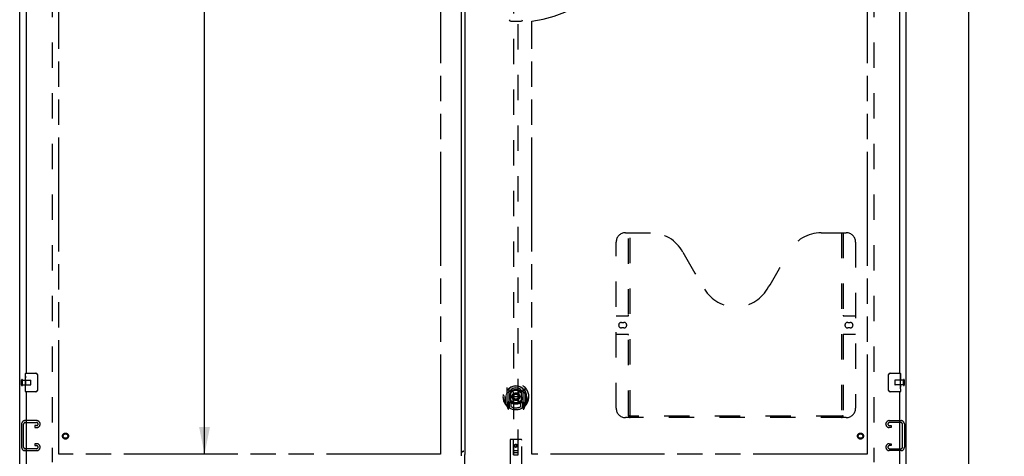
# Model space of a CAD drawing. Header units: inches. Extents: x 0 to 249, y 0 to 161.
# Tile 7 of 22: x 64 to 117, y 54 to 78. Entities that reach past the tile are written whole.
import ezdxf

# ---------------------------------------------------------------- set-up
doc = ezdxf.new("R2010")
doc.units = ezdxf.units.IN
doc.header["$LTSCALE"] = 13.713587
doc.header["$MEASUREMENT"] = 0
doc.linetypes.add('HIDDEN', pattern=[0.2, 0.1, -0.1])
doc.linetypes.add('PHANTOM', pattern=[0.8, 0.45, -0.05, 0.1, -0.05, 0.1, -0.05])
doc.layers.get('0').update_dxf_attribs({"linetype": 'CONTINUOUS'})
for name, color, linetype in [('02___PRT_ALL_AXES', 7, 'CONTINUOUS'), ('AVAILABLE_DOOR_SPACE', 7, 'CONTINUOUS'), ('DEFAULT_2', 8, 'HIDDEN'), ('DIMENSIONS', 7, 'CONTINUOUS')]:
    doc.layers.add(name, color=color, linetype=linetype)
doc.styles.get("Standard").update_dxf_attribs({"font": 'arial.ttf'})
doc.dimstyles.new('DIMSTYLE_1', dxfattribs={"dimtxt": 1.10002, "dimasz": 1.466694, "dimexe": 0.09, "dimexo": 0.07, "dimgap": 0.0375, "dimtad": 0, "dimtih": 1, "dimtoh": 1, "dimzin": 4, "dimdsep": 46, "dimtxsty": 'Standard', "dimblk": '_FILLED', "dimblk1": '_FILLED', "dimblk2": '_FILLED', "dimcen": 0.09, "dimazin": 1, "dimtfac": 1, "dimtdec": 3, "dimtofl": 0, "dimtmove": 0, "dimatfit": 3, "dimldrblk": '_FILLED', "dimfxl": 1, "dimtolj": 1, "dimtzin": 4, "dimarcsym": 0})

# ---------------------------------------------------------------- blocks, each defined once
blk = doc.blocks.new('_FILLED')
at = {"color": 0, "linetype": 'ByBlock'}
blk.add_solid([(0, 0), (-1, 0.2), (-1, -0.2)], dxfattribs=at)
blk = doc.blocks.new('*D8')
at = {"layer": 'DIMENSIONS', "color": 2, "linetype": 'Continuous'}
for p, q in [((109.821, 102.677), (107.198, 102.677)), ((111.571, 102.677), (114.504, 102.677))]:
    blk.add_line(p, q, dxfattribs=at)
at = {"layer": 'DIMENSIONS', "color": 2, "linetype": 'Continuous', "xscale": 1.4666938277, "yscale": 1.4666938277, "zscale": 1.4666938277}
blk.add_blockref('_FILLED', (109.821, 102.677), dxfattribs=at)
at = {"layer": 'DIMENSIONS', "color": 2, "linetype": 'Continuous', "xscale": 1.4666938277, "yscale": 1.4666938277, "zscale": 1.4666938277, "rotation": 180}
blk.add_blockref('_FILLED', (111.571, 102.677), dxfattribs=at)
at = {"layer": 'DIMENSIONS', "color": 2, "linetype": 'Continuous', "insert": (106.648, 103.227), "char_height": 1.1, "width": 2.98927, "attachment_point": 3, "line_spacing_factor": 0.9}
blk.add_mtext('1.75', dxfattribs=at)
blk = doc.blocks.new('*D9')
at = {"layer": 'DIMENSIONS', "color": 2, "linetype": 'Continuous'}
for p, q in [((91.664, 104.647), (98.271, 104.647)), ((109.821, 104.647), (103.215, 104.647))]:
    blk.add_line(p, q, dxfattribs=at)
at = {"layer": 'DIMENSIONS', "color": 2, "linetype": 'Continuous', "xscale": 1.4666938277, "yscale": 1.4666938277, "zscale": 1.4666938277, "rotation": 180}
blk.add_blockref('_FILLED', (91.664, 104.647), dxfattribs=at)
at = {"layer": 'DIMENSIONS', "color": 2, "linetype": 'Continuous', "xscale": 1.4666938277, "yscale": 1.4666938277, "zscale": 1.4666938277}
blk.add_blockref('_FILLED', (109.821, 104.647), dxfattribs=at)
at = {"layer": 'DIMENSIONS', "color": 2, "linetype": 'Continuous', "insert": (100.743, 105.197), "char_height": 1.1, "width": 3.84394, "attachment_point": 2, "line_spacing_factor": 0.9}
blk.add_mtext('18.16', dxfattribs=at)
blk = doc.blocks.new('*D11')
at = {"layer": 'DIMENSIONS', "color": 2, "linetype": 'Continuous'}
for p, q in [((73.952, 114.757), (73.952, 85.732)), ((73.952, 54.507), (73.952, 81.882))]:
    blk.add_line(p, q, dxfattribs=at)
at = {"layer": 'DIMENSIONS', "color": 2, "linetype": 'Continuous', "xscale": 1.4666938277, "yscale": 1.4666938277, "zscale": 1.4666938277}
for p, rotation in [((73.952, 114.757), 90), ((73.952, 54.507), 270)]:
    blk.add_blockref('_FILLED', p, dxfattribs=dict(at, rotation=rotation))
at = {"layer": 'DIMENSIONS', "color": 2, "linetype": 'Continuous', "insert": (73.952, 85.182), "char_height": 1.1, "width": 3.84394, "attachment_point": 2, "line_spacing_factor": 0.9}
blk.add_mtext('60.25\\Ptyp.', dxfattribs=at)
blk = doc.blocks.new('*D20')
at = {"layer": 'DIMENSIONS', "color": 2, "linetype": 'Continuous'}
for p, q in [((88.039, 102.677), (85.106, 102.677)), ((91.664, 102.677), (94.498, 102.677))]:
    blk.add_line(p, q, dxfattribs=at)
at = {"layer": 'DIMENSIONS', "color": 2, "linetype": 'Continuous', "xscale": 1.4666938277, "yscale": 1.4666938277, "zscale": 1.4666938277}
blk.add_blockref('_FILLED', (88.039, 102.677), dxfattribs=at)
at = {"layer": 'DIMENSIONS', "color": 2, "linetype": 'Continuous', "xscale": 1.4666938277, "yscale": 1.4666938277, "zscale": 1.4666938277, "rotation": 180}
blk.add_blockref('_FILLED', (91.664, 102.677), dxfattribs=at)
at = {"layer": 'DIMENSIONS', "color": 2, "linetype": 'Continuous', "insert": (95.048, 103.227), "char_height": 1.1, "width": 2.98927, "attachment_point": 1, "line_spacing_factor": 0.9}
blk.add_mtext('3.63', dxfattribs=at)
blk = doc.blocks.new('*D25')
at = {"layer": 'DIMENSIONS', "color": 2, "linetype": 'Continuous'}
for p, q in [((73.952, 54.507), (73.952, 57.44)), ((73.952, 53.382), (73.952, 50.628)), ((73.952, 50.628), (72.668, 50.628))]:
    blk.add_line(p, q, dxfattribs=at)
at = {"layer": 'DIMENSIONS', "color": 2, "linetype": 'Continuous', "xscale": 1.4666938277, "yscale": 1.4666938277, "zscale": 1.4666938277}
for p, rotation in [((73.952, 54.507), 270), ((73.952, 53.382), 90)]:
    blk.add_blockref('_FILLED', p, dxfattribs=dict(at, rotation=rotation))
at = {"layer": 'DIMENSIONS', "color": 2, "linetype": 'Continuous', "insert": (72.118, 51.178), "char_height": 1.1, "width": 2.98927, "attachment_point": 3, "line_spacing_factor": 0.9}
blk.add_mtext('1.13', dxfattribs=at)
blk = doc.blocks.new('*D28')
at = {"layer": 'DIMENSIONS', "color": 2, "linetype": 'Continuous'}
for p, q in [((86.727, 97.58), (84.182, 97.58)), ((87.852, 97.58), (90.785, 97.58))]:
    blk.add_line(p, q, dxfattribs=at)
at = {"layer": 'DIMENSIONS', "color": 2, "linetype": 'Continuous', "xscale": 1.4666938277, "yscale": 1.4666938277, "zscale": 1.4666938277}
blk.add_blockref('_FILLED', (86.727, 97.58), dxfattribs=at)
at = {"layer": 'DIMENSIONS', "color": 2, "linetype": 'Continuous', "xscale": 1.4666938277, "yscale": 1.4666938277, "zscale": 1.4666938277, "rotation": 180}
blk.add_blockref('_FILLED', (87.852, 97.58), dxfattribs=at)
at = {"layer": 'DIMENSIONS', "color": 2, "linetype": 'Continuous', "insert": (83.632, 98.13), "char_height": 1.1, "width": 2.98927, "attachment_point": 3, "line_spacing_factor": 0.9}
blk.add_mtext('1.13', dxfattribs=at)
blk = doc.blocks.new('*D35')
at = {"layer": 'DIMENSIONS', "color": 2, "linetype": 'Continuous'}
for p, q in [((112.92, 118.632), (116.65, 118.632)), ((115.33, 118.632), (115.33, 83.732)), ((115.33, 46.632), (115.33, 81.532)), ((112.92, 46.632), (116.65, 46.632))]:
    blk.add_line(p, q, dxfattribs=at)
at = {"layer": 'DIMENSIONS', "color": 2, "linetype": 'Continuous', "xscale": 1.4666938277, "yscale": 1.4666938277, "zscale": 1.4666938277}
for p, rotation in [((115.33, 118.632), 90), ((115.33, 46.632), 270)]:
    blk.add_blockref('_FILLED', p, dxfattribs=dict(at, rotation=rotation))
at = {"layer": 'DIMENSIONS', "color": 2, "linetype": 'Continuous', "insert": (115.33, 83.182), "char_height": 1.1, "width": 3.84394, "attachment_point": 2, "line_spacing_factor": 0.9}
blk.add_mtext('72.00', dxfattribs=at)

msp = doc.modelspace()

# ---------------------------------------------------------------- linework, layer by layer
at = {"color": 3, "linetype": 'Continuous'}
for p, q in [((63.946, 46.736), (63.946, 118.528)), ((111.946, 46.736), (111.946, 118.528)), ((87.852, 114.858), (87.852, 54.406)), ((88.039, 114.723), (88.039, 54.541)), ((64.321, 58.882), (64.321, 84.132)), ((111.571, 84.132), (111.571, 58.882)), ((64.321, 53.486), (64.321, 57.882)), ((111.571, 57.882), (111.571, 53.486)), ((87.946, 54.648), (87.938, 54.651)), ((87.946, 54.654), (87.954, 54.651)), ((87.994, 54.671), (87.974, 54.664)), ((88.039, 54.541), (88.046, 54.541)), ((88.039, 53.382), (88.039, 54.483)), ((88.046, 54.541), (88.05, 54.536))]:
    msp.add_line(p, q, dxfattribs=at)
at = {"color": 7, "linetype": 'Continuous'}
for p, q in [((90.531, 77.939), (91.09, 77.939)), ((64.261, 58.721), (64.261, 58.867)), ((64.276, 58.882), (64.816, 58.882)), ((64.916, 58.782), (64.916, 57.982)), ((110.976, 57.982), (110.976, 58.782)), ((111.076, 58.882), (111.616, 58.882)), ((111.631, 58.867), (111.631, 58.728)), ((64.261, 58.464), (64.261, 58.497)), ((64.261, 58.267), (64.261, 58.298)), ((111.631, 58.497), (111.631, 58.466)), ((111.631, 58.3), (111.631, 58.267)), ((64.261, 57.897), (64.261, 58.036)), ((64.816, 57.882), (64.276, 57.882)), ((111.616, 57.882), (111.076, 57.882)), ((111.631, 58.043), (111.631, 57.897)), ((87.924, 54.638), (87.919, 54.644)), ((87.959, 54.659), (87.966, 54.657))]:
    msp.add_line(p, q, dxfattribs=at)
for points in [[(64.909, 58.818), (64.911, 58.813), (64.913, 58.807), (64.914, 58.801), (64.915, 58.795), (64.915, 58.788), (64.916, 58.782)], [(110.976, 58.782), (110.976, 58.788), (110.977, 58.795), (110.977, 58.801), (110.979, 58.807), (110.98, 58.813), (110.982, 58.818)], [(64.916, 57.982), (64.915, 57.976), (64.915, 57.97), (64.914, 57.963), (64.913, 57.957), (64.911, 57.952), (64.909, 57.946)], [(110.982, 57.946), (110.98, 57.952), (110.979, 57.957), (110.977, 57.963), (110.977, 57.97), (110.976, 57.976), (110.976, 57.982)]]:
    msp.add_lwpolyline(points, dxfattribs=at)
at = {"color": 3, "linetype": 'Continuous'}
for points in [[(87.865, 54.616), (87.861, 54.613), (87.858, 54.609), (87.855, 54.606), (87.853, 54.603), (87.852, 54.599), (87.852, 54.596)], [(87.864, 54.616), (87.867, 54.617), (87.886, 54.623), (87.904, 54.629), (87.922, 54.637), (87.94, 54.645), (87.958, 54.653), (87.976, 54.662), (87.994, 54.671)], [(87.974, 54.664), (87.964, 54.661), (87.954, 54.657), (87.945, 54.654), (87.935, 54.651), (87.926, 54.647), (87.917, 54.644), (87.909, 54.64), (87.901, 54.637), (87.894, 54.633), (87.887, 54.63), (87.88, 54.627), (87.875, 54.623), (87.869, 54.62), (87.865, 54.616)], [(88.05, 54.536), (88.051, 54.535), (88.052, 54.534), (88.052, 54.533), (88.053, 54.532), (88.053, 54.532), (88.053, 54.531), (88.053, 54.531), (88.052, 54.531), (88.052, 54.53), (88.052, 54.529), (88.051, 54.529), (88.051, 54.528), (88.05, 54.527), (88.049, 54.526), (88.049, 54.525), (88.048, 54.523), (88.048, 54.522), (88.047, 54.52), (88.046, 54.518), (88.046, 54.516), (88.045, 54.514), (88.044, 54.511), (88.044, 54.509), (88.043, 54.506), (88.043, 54.503), (88.042, 54.5), (88.041, 54.497), (88.041, 54.494), (88.04, 54.491), (88.04, 54.487), (88.039, 54.483)]]:
    msp.add_lwpolyline(points, dxfattribs=at)
at = {"color": 7, "linetype": 'Continuous'}
for centre, radius, start, end in [((90.531, 78.018), 0.0787, 181, 270), ((91.09, 78.018), 0.0787, 270, 359), ((64.276, 58.867), 0.015, 90, 180), ((64.816, 58.782), 0.1, 21.1999, 90), ((111.076, 58.782), 0.1, 90, 158.8001), ((111.616, 58.867), 0.015, 0, 90), ((64.276, 57.897), 0.015, 180, 270), ((64.816, 57.982), 0.1, 270, 338.8001), ((111.076, 57.982), 0.1, 201.1999, 270), ((111.616, 57.897), 0.015, 270, 360)]:
    msp.add_arc(centre, radius, start, end, dxfattribs=at)
at = {"layer": '02___PRT_ALL_AXES', "color": 7, "linetype": 'Continuous'}
for p, q in [((64.261, 58.721), (64.261, 58.867)), ((64.261, 58.464), (64.261, 58.721)), ((64.266, 58.665), (64.261, 58.665)), ((111.631, 58.728), (111.624, 58.728)), ((111.624, 58.728), (111.624, 58.497)), ((111.631, 58.303), (111.631, 58.867)), ((64.261, 58.497), (64.268, 58.497)), ((64.261, 57.897), (64.261, 58.461)), ((64.262, 58.434), (64.261, 58.434)), ((64.261, 58.303), (64.267, 58.303)), ((64.261, 58.267), (64.268, 58.267)), ((64.261, 58.204), (64.268, 58.204)), ((64.268, 58.497), (64.268, 58.634)), ((64.268, 58.036), (64.268, 58.267)), ((111.631, 58.56), (111.624, 58.56)), ((111.631, 58.497), (111.624, 58.497)), ((111.631, 58.267), (111.624, 58.267)), ((111.624, 58.267), (111.624, 58.131)), ((111.631, 58.461), (111.625, 58.461)), ((111.629, 58.33), (111.631, 58.33)), ((111.631, 58.044), (111.631, 58.3)), ((64.261, 58.036), (64.268, 58.036)), ((111.625, 58.099), (111.631, 58.099)), ((111.631, 58.043), (111.631, 57.897))]:
    msp.add_line(p, q, dxfattribs=at)
at = {"layer": '02___PRT_ALL_AXES', "color": 8, "linetype": 'HIDDEN'}
for p, q in [((64.093, 58.258), (64.093, 58.506)), ((64.093, 58.506), (64.54, 58.506)), ((64.093, 58.258), (64.54, 58.258)), ((111.788, 58.506), (111.341, 58.506)), ((111.788, 58.258), (111.341, 58.258)), ((111.788, 58.258), (111.788, 58.506))]:
    msp.add_line(p, q, dxfattribs=at)
at = {"layer": '02___PRT_ALL_AXES', "color": 7, "linetype": 'Continuous'}
for points in [[(64.261, 58.721), (64.261, 58.718), (64.261, 58.713), (64.262, 58.708), (64.263, 58.694)], [(64.263, 58.694), (64.264, 58.687), (64.265, 58.679), (64.266, 58.67)], [(64.266, 58.67), (64.267, 58.661), (64.267, 58.652), (64.267, 58.643), (64.268, 58.634)], [(64.261, 58.464), (64.261, 58.455), (64.261, 58.446), (64.262, 58.436)], [(64.262, 58.436), (64.265, 58.403), (64.266, 58.391), (64.267, 58.378), (64.267, 58.366), (64.267, 58.353), (64.268, 58.34), (64.267, 58.327), (64.267, 58.314), (64.267, 58.302), (64.266, 58.29), (64.265, 58.278)], [(111.629, 58.328), (111.626, 58.361), (111.626, 58.373), (111.625, 58.386), (111.624, 58.398), (111.624, 58.411), (111.624, 58.424), (111.624, 58.437), (111.624, 58.45), (111.625, 58.462), (111.626, 58.474), (111.626, 58.486)], [(111.625, 58.094), (111.625, 58.103), (111.624, 58.112), (111.624, 58.121), (111.624, 58.131)], [(111.631, 58.3), (111.631, 58.309), (111.63, 58.318), (111.629, 58.328)], [(111.628, 58.07), (111.627, 58.077), (111.626, 58.085), (111.625, 58.094)], [(111.631, 58.043), (111.631, 58.046), (111.63, 58.051), (111.63, 58.056), (111.628, 58.07)]]:
    msp.add_lwpolyline(points, dxfattribs=at)
at = {"layer": '02___PRT_ALL_AXES', "color": 8, "linetype": 'HIDDEN'}
for centre, radius in [((66.425, 55.486), 0.124), ((109.467, 55.486), 0.124), ((90.81, 54.96), 0.085)]:
    msp.add_circle(centre, radius, dxfattribs=at)
at = {"layer": '02___PRT_ALL_AXES', "color": 7, "linetype": 'Continuous'}
for centre, start_param, end_param in [((64.524, 58.298), 3.141593, 3.321581), ((111.368, 58.466), 0, 0.179988)]:
    msp.add_ellipse(centre, major_axis=(0.263, 0), ratio=0.432808, start_param=start_param, end_param=end_param, dxfattribs=at)
at = {"layer": 'AVAILABLE_DOOR_SPACE', "color": 4, "linetype": 'PHANTOM'}
for p, q in [((66.071, 54.507), (66.071, 114.757)), ((86.727, 114.757), (86.727, 54.507)), ((109.821, 114.757), (109.821, 54.507)), ((91.664, 54.507), (91.664, 77.936)), ((86.727, 54.507), (66.071, 54.507)), ((109.821, 54.507), (91.664, 54.507))]:
    msp.add_line(p, q, dxfattribs=at)
msp.add_arc((90.81, 84.632), 6.75, 277.2685, 360, dxfattribs=at)
at = {"layer": 'DEFAULT_2', "color": 8, "linetype": 'HIDDEN'}
for p, q in [((65.696, 115.184), (65.696, 54.08)), ((110.196, 115.184), (110.196, 54.08)), ((90.685, 82.462), (90.685, 54.46)), ((90.935, 54.46), (90.935, 82.462)), ((96.737, 66.486), (98.092, 66.486)), ((96.912, 56.576), (96.912, 66.486)), ((96.992, 56.606), (96.992, 66.486)), ((107.342, 66.486), (108.697, 66.486)), ((108.442, 66.486), (108.442, 56.606)), ((108.522, 66.486), (108.522, 56.576)), ((96.237, 56.986), (96.237, 65.986)), ((109.197, 65.986), (109.197, 56.986)), ((96.237, 61.986), (96.872, 61.986)), ((108.562, 61.986), (109.197, 61.986)), ((96.523, 61.636), (96.66, 61.636)), ((96.66, 61.336), (96.523, 61.336)), ((108.773, 61.636), (108.91, 61.636)), ((108.91, 61.336), (108.773, 61.336)), ((96.872, 60.986), (96.237, 60.986)), ((109.197, 60.986), (108.562, 60.986)), ((64.05, 58.24), (64.05, 58.524)), ((64.093, 58.24), (64.093, 58.524)), ((64.55, 58.268), (64.55, 58.496)), ((111.331, 58.496), (111.331, 58.268)), ((111.788, 58.524), (111.788, 58.24)), ((111.831, 58.524), (111.831, 58.24)), ((90.228, 57.614), (90.243, 57.614)), ((90.228, 57.614), (90.228, 57.225)), ((90.235, 57.68), (90.236, 57.683)), ((90.235, 57.223), (90.235, 57.68)), ((90.31, 58.097), (90.31, 57.13)), ((90.428, 58.043), (90.428, 57.027)), ((90.435, 58.039), (90.435, 57.036)), ((90.528, 57.295), (90.528, 57.927)), ((90.535, 57.999), (90.535, 57.896)), ((90.647, 57.269), (90.678, 57.614)), ((90.648, 57.953), (90.678, 57.614)), ((90.943, 57.614), (90.678, 57.614)), ((90.973, 57.953), (90.943, 57.614)), ((90.974, 57.269), (90.943, 57.614)), ((91.085, 57.896), (91.085, 57.999)), ((91.093, 57.927), (91.093, 57.295)), ((91.185, 58.039), (91.185, 57.036)), ((91.193, 58.043), (91.193, 57.027)), ((91.31, 57.13), (91.31, 58.097)), ((91.393, 57.614), (91.378, 57.614)), ((91.385, 57.68), (91.385, 57.683)), ((91.385, 57.223), (91.385, 57.68)), ((91.393, 57.614), (91.393, 57.225)), ((90.315, 57.119), (90.385, 56.944)), ((90.428, 57.284), (90.368, 57.284)), ((90.368, 57.284), (90.368, 57.134)), ((90.368, 57.134), (90.428, 57.134)), ((90.406, 57.208), (90.376, 57.162)), ((90.38, 57.154), (90.435, 57.154)), ((90.406, 57.044), (90.411, 57.041)), ((90.505, 56.985), (90.435, 57.094)), ((90.438, 57.268), (90.438, 57.06)), ((90.528, 57.286), (90.455, 57.286)), ((90.524, 57.288), (90.458, 57.288)), ((90.535, 57.335), (90.535, 57.082)), ((91.085, 57.082), (91.085, 57.335)), ((91.165, 57.286), (91.093, 57.286)), ((91.163, 57.288), (91.097, 57.288)), ((91.185, 57.094), (91.115, 56.985)), ((91.183, 57.06), (91.183, 57.268)), ((91.185, 57.154), (91.24, 57.154)), ((91.253, 57.284), (91.193, 57.284)), ((91.193, 57.134), (91.253, 57.134)), ((91.214, 57.043), (91.214, 57.044)), ((91.214, 57.044), (91.214, 57.044)), ((91.214, 57.044), (91.214, 57.044)), ((91.245, 57.162), (91.215, 57.208)), ((91.236, 56.944), (91.306, 57.119)), ((91.253, 57.134), (91.253, 57.284)), ((90.414, 56.947), (90.428, 57.027)), ((91.193, 57.027), (91.207, 56.947)), ((108.438, 56.566), (96.995, 56.566)), ((64.05, 56.14), (64.05, 54.875)), ((64.154, 54.889), (64.154, 56.126)), ((64.87, 56.32), (64.23, 56.32)), ((64.244, 56.216), (64.856, 56.216)), ((64.856, 56.049), (64.768, 56.049)), ((64.768, 56.049), (64.768, 55.945)), ((65.05, 56.125), (65.05, 56.14)), ((108.697, 56.486), (96.737, 56.486)), ((110.842, 56.125), (110.842, 56.14)), ((111.022, 56.32), (111.662, 56.32)), ((111.648, 56.216), (111.036, 56.216)), ((111.036, 56.049), (111.123, 56.049)), ((111.123, 56.049), (111.123, 55.945)), ((111.738, 54.889), (111.738, 56.126)), ((111.842, 56.14), (111.842, 54.875)), ((64.768, 55.945), (64.87, 55.945)), ((111.123, 55.945), (111.022, 55.945)), ((64.87, 55.07), (64.768, 55.07)), ((64.768, 55.07), (64.768, 54.966)), ((64.768, 54.966), (64.856, 54.966)), ((90.498, 55.27), (90.498, 53.545)), ((91.093, 55.3), (90.528, 55.3)), ((90.684, 54.46), (90.68, 55.27)), ((90.81, 55.032), (90.748, 54.996)), ((90.748, 54.996), (90.758, 54.99)), ((90.748, 54.996), (90.748, 54.924)), ((90.748, 54.924), (90.758, 54.93)), ((90.748, 54.924), (90.81, 54.888)), ((90.81, 55.021), (90.758, 54.99)), ((90.758, 54.99), (90.758, 54.93)), ((90.758, 54.93), (90.81, 54.899)), ((90.873, 54.996), (90.81, 55.032)), ((90.81, 55.032), (90.81, 55.021)), ((90.863, 54.99), (90.81, 55.021)), ((90.81, 54.899), (90.863, 54.93)), ((90.81, 54.888), (90.873, 54.924)), ((90.873, 54.996), (90.863, 54.99)), ((90.863, 54.93), (90.863, 54.99)), ((90.873, 54.924), (90.863, 54.93)), ((90.873, 54.924), (90.873, 54.996)), ((90.937, 54.46), (90.94, 55.27)), ((91.123, 53.545), (91.123, 55.27)), ((111.022, 55.07), (111.123, 55.07)), ((111.123, 54.966), (111.036, 54.966)), ((111.123, 55.07), (111.123, 54.966)), ((64.23, 54.695), (64.87, 54.695)), ((64.856, 54.799), (64.244, 54.799)), ((65.05, 54.875), (65.05, 54.89)), ((90.683, 54.71), (90.938, 54.71)), ((90.684, 54.46), (90.685, 54.46)), ((90.685, 54.46), (90.935, 54.46)), ((90.895, 54.585), (90.725, 54.585)), ((90.81, 54.888), (90.81, 54.899)), ((90.935, 54.46), (90.937, 54.46)), ((110.842, 54.875), (110.842, 54.89)), ((111.662, 54.695), (111.022, 54.695)), ((111.036, 54.799), (111.648, 54.799))]:
    msp.add_line(p, q, dxfattribs=at)
for points in [[(90.356, 57.829), (90.355, 57.827), (90.353, 57.826), (90.352, 57.825), (90.35, 57.823), (90.348, 57.822), (90.347, 57.82), (90.345, 57.818), (90.343, 57.817), (90.341, 57.815), (90.34, 57.813), (90.338, 57.811), (90.336, 57.809), (90.334, 57.807), (90.332, 57.805), (90.33, 57.802), (90.328, 57.8), (90.326, 57.798), (90.324, 57.795), (90.322, 57.792), (90.32, 57.79), (90.318, 57.787), (90.315, 57.784), (90.313, 57.781), (90.311, 57.777), (90.308, 57.774), (90.306, 57.771), (90.303, 57.767), (90.301, 57.763), (90.298, 57.759), (90.295, 57.755), (90.293, 57.751), (90.29, 57.747), (90.287, 57.742), (90.284, 57.737), (90.281, 57.732), (90.278, 57.727)], [(90.622, 57.97), (90.628, 57.972), (90.633, 57.973), (90.639, 57.975), (90.644, 57.976), (90.65, 57.977), (90.655, 57.979), (90.66, 57.98), (90.666, 57.981), (90.671, 57.982), (90.677, 57.983), (90.682, 57.984), (90.688, 57.985), (90.693, 57.986), (90.699, 57.987), (90.705, 57.988), (90.71, 57.989), (90.716, 57.99), (90.721, 57.99), (90.727, 57.991), (90.732, 57.992), (90.738, 57.992), (90.743, 57.993), (90.749, 57.993), (90.755, 57.994), (90.76, 57.994), (90.766, 57.995), (90.771, 57.995), (90.777, 57.995), (90.782, 57.995), (90.788, 57.996), (90.794, 57.996), (90.799, 57.996), (90.805, 57.996), (90.81, 57.996), (90.816, 57.996), (90.822, 57.996), (90.827, 57.996), (90.833, 57.996), (90.838, 57.995), (90.844, 57.995), (90.85, 57.995), (90.855, 57.995), (90.861, 57.994), (90.866, 57.994), (90.872, 57.993), (90.877, 57.993), (90.883, 57.992), (90.889, 57.992), (90.894, 57.991), (90.9, 57.99), (90.905, 57.99), (90.911, 57.989), (90.916, 57.988), (90.922, 57.987), (90.927, 57.986), (90.933, 57.985), (90.938, 57.984), (90.944, 57.983), (90.949, 57.982), (90.955, 57.981), (90.96, 57.98), (90.966, 57.979), (90.971, 57.977), (90.977, 57.976), (90.982, 57.975), (90.988, 57.973), (90.993, 57.972), (90.998, 57.97)], [(91.343, 57.727), (91.34, 57.732), (91.337, 57.737), (91.334, 57.742), (91.331, 57.747), (91.328, 57.751), (91.325, 57.755), (91.323, 57.759), (91.32, 57.763), (91.318, 57.767), (91.315, 57.771), (91.313, 57.774), (91.31, 57.777), (91.308, 57.781), (91.306, 57.784), (91.303, 57.787), (91.301, 57.79), (91.299, 57.792), (91.297, 57.795), (91.295, 57.798), (91.293, 57.8), (91.291, 57.802), (91.289, 57.805), (91.287, 57.807), (91.285, 57.809), (91.283, 57.811), (91.281, 57.813), (91.279, 57.815), (91.278, 57.817), (91.276, 57.818), (91.274, 57.82), (91.273, 57.822), (91.271, 57.823), (91.269, 57.824), (91.268, 57.826), (91.266, 57.827), (91.265, 57.829)], [(96.902, 56.606), (96.918, 56.595), (96.934, 56.586), (96.95, 56.578), (96.965, 56.571), (96.98, 56.568), (96.995, 56.566)], [(108.438, 56.566), (108.453, 56.568), (108.468, 56.571), (108.484, 56.578), (108.5, 56.586), (108.516, 56.595), (108.532, 56.606)]]:
    msp.add_lwpolyline(points, dxfattribs=at)
for centre, radius in [((90.81, 57.616), 0.35), ((90.81, 57.616), 0.335), ((90.81, 57.616), 0.205), ((90.81, 57.616), 0.133), ((66.425, 55.486), 0.164), ((66.425, 55.486), 0.124), ((109.467, 55.486), 0.164), ((109.467, 55.486), 0.124), ((90.81, 54.96), 0.0845)]:
    msp.add_circle(centre, radius, dxfattribs=at)
for centre, radius, start, end in [((96.737, 65.986), 0.5, 90, 180), ((98.092, 64.486), 2, 28.4813, 90), ((107.342, 64.486), 2, 90, 151.5187), ((108.697, 65.986), 0.5, 0, 90), ((134.4, 84.184), 39.307, 208.4813, 211.8705), ((71.034, 84.184), 39.307, 328.1295, 331.5187), ((102.717, 64.486), 2, 211.8705, 328.1295), ((96.872, 62.026), 0.04, 270, 360), ((108.562, 62.026), 0.04, 180, 270), ((96.523, 61.486), 0.15, 90, 270), ((96.66, 61.486), 0.15, 270, 90), ((108.773, 61.486), 0.15, 90, 270), ((108.91, 61.486), 0.15, 270, 90), ((96.872, 60.946), 0.04, 0, 90), ((108.562, 60.946), 0.04, 90, 180), ((64.071, 58.524), 0.0215, 360, 180), ((64.071, 58.24), 0.0215, 180, 0), ((64.54, 58.496), 0.01, 360, 90), ((64.54, 58.268), 0.01, 270, 0), ((90.81, 57.614), 0.7, 305.5126, 234.4874), ((90.81, 57.611), 0.583, 0.2464, 179.7536), ((90.81, 57.606), 0.58, 7.6622, 172.3378), ((90.325, 58.097), 0.015, 135.0748, 180), ((91.295, 58.097), 0.015, 0, 44.9252), ((111.341, 58.496), 0.01, 90, 180), ((111.341, 58.268), 0.01, 180, 270), ((111.81, 58.524), 0.0215, 0, 180), ((111.81, 58.24), 0.0215, 180, 360), ((90.255, 57.68), 0.02, 172.3378, 180), ((90.81, 57.296), 0.7, 49.529, 130.471), ((90.443, 58.043), 0.015, 130.3587, 180), ((90.455, 58.039), 0.02, 129.3378, 179.9984), ((90.543, 57.927), 0.015, 112.9863, 180), ((90.81, 57.606), 0.48, 55.0461, 124.9539), ((90.565, 57.896), 0.03, 180, 311.1261), ((90.81, 57.616), 0.343, 48.8739, 131.1261), ((90.628, 57.951), 0.02, 5.0796, 105.5752), ((90.993, 57.951), 0.02, 74.4248, 174.9204), ((91.055, 57.896), 0.03, 228.8739, 360), ((91.078, 57.927), 0.015, 0, 67.0137), ((91.165, 58.039), 0.02, 0, 50.6594), ((91.178, 58.043), 0.015, 0, 49.6413), ((91.365, 57.68), 0.02, 0, 7.6622), ((90.255, 57.223), 0.02, 180, 215.2961), ((90.81, 57.616), 0.7, 215.2961, 324.7039), ((90.325, 57.13), 0.015, 180, 224.9252), ((90.38, 57.159), 0.005, 147.3208, 270), ((90.81, 57.926), 0.7, 233.2319, 306.7681), ((90.415, 57.06), 0.02, 234.4874, 360), ((90.247, 57.31), 0.188, 327.3208, 360), ((90.418, 57.06), 0.02, 234.7457, 360), ((90.455, 57.266), 0.02, 90, 180), ((90.458, 57.268), 0.02, 90, 180), ((90.524, 57.268), 0.02, 66.536, 90), ((90.543, 57.295), 0.015, 180, 247.0137), ((90.81, 57.928), 0.7, 246.536, 293.464), ((90.565, 57.335), 0.03, 48.8739, 180), ((90.81, 57.616), 0.6, 242.7204, 297.2796), ((90.81, 57.616), 0.343, 228.8739, 311.1261), ((90.627, 57.271), 0.02, 254.3869, 354.9204), ((90.993, 57.271), 0.02, 185.0796, 285.6131), ((91.055, 57.335), 0.03, 0, 131.1261), ((91.078, 57.295), 0.015, 292.9863, 360), ((91.097, 57.268), 0.02, 90, 113.464), ((91.163, 57.268), 0.02, 0, 90), ((91.165, 57.266), 0.02, 0, 90), ((91.203, 57.06), 0.02, 180, 305.2543), ((91.373, 57.31), 0.188, 180, 212.6792), ((91.205, 57.06), 0.02, 180, 305.5126), ((91.24, 57.159), 0.005, 270, 32.6792), ((91.295, 57.13), 0.015, 315.0748, 360), ((91.365, 57.223), 0.02, 324.7039, 360), ((90.399, 56.949), 0.015, 201.8041, 350), ((90.455, 57.036), 0.02, 180, 238.5295), ((91.165, 57.036), 0.02, 301.4688, 359.9992), ((91.222, 56.949), 0.015, 190, 338.1959), ((96.737, 56.986), 0.5, 180, 270), ((97.002, 56.576), 0.09, 180, 270), ((97.032, 56.606), 0.04, 180, 270), ((108.402, 56.606), 0.04, 270, 360), ((108.432, 56.576), 0.09, 270, 360), ((108.697, 56.986), 0.5, 270, 360), ((64.23, 56.14), 0.18, 90, 180), ((64.244, 56.126), 0.09, 90, 180), ((64.856, 56.126), 0.09, 0, 90), ((64.856, 56.139), 0.09, 270, 351.7808), ((64.87, 56.14), 0.18, 0, 90), ((64.87, 56.125), 0.18, 270, 360), ((111.022, 56.14), 0.18, 90, 180), ((111.022, 56.125), 0.18, 180, 270), ((111.036, 56.126), 0.09, 90, 180), ((111.036, 56.139), 0.09, 188.2192, 270), ((111.648, 56.126), 0.09, 0, 90), ((111.662, 56.14), 0.18, 0, 90), ((64.856, 54.876), 0.09, 0, 90), ((64.87, 54.89), 0.18, 0, 90), ((90.528, 55.27), 0.03, 90, 180), ((90.65, 55.27), 0.03, 0, 90), ((90.97, 55.27), 0.03, 90, 180), ((91.093, 55.27), 0.03, 0, 90), ((111.022, 54.89), 0.18, 90, 180), ((111.036, 54.876), 0.09, 90, 180), ((64.23, 54.875), 0.18, 180, 270), ((64.244, 54.889), 0.09, 180, 270), ((64.856, 54.889), 0.09, 270, 351.7808), ((64.87, 54.875), 0.18, 270, 360), ((90.725, 54.545), 0.04, 90, 180), ((90.725, 54.5), 0.04, 180, 270), ((90.895, 54.545), 0.04, 0, 90), ((90.895, 54.5), 0.04, 270, 360), ((111.022, 54.875), 0.18, 180, 270), ((111.036, 54.889), 0.09, 188.2192, 270), ((111.648, 54.889), 0.09, 270, 360), ((111.662, 54.875), 0.18, 270, 360)]:
    msp.add_arc(centre, radius, start, end, dxfattribs=at)

# ---------------------------------------------------------------- dimensions: what is measured, and where the dimension line sits
at = {"layer": 'DIMENSIONS', "color": 2, "linetype": 'Continuous'}
for base, p1, p2, angle, picture, middle in [((115.33, 46.632), (112.85, 118.632), (112.85, 46.632), 270, '*D35', (115.329, 82.626)), ((86.726929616, 97.57955509), (87.851929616, 114.491050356), (86.726929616, 54.507029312), 180, '*D28', (82.184837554, 97.573422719)), ((109.821, 102.677), (111.571, 109.175), (109.821, 54.507), 180, '*D8', (105.205, 102.671)), ((88.039429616, 102.676818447), (91.664429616, 85.507029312), (88.039429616, 54.541029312), 180, '*D20', (96.540906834, 102.670682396)), ((73.951667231, 53.382029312), (86.726929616, 54.507029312), (87.789429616, 53.382029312), 270, '*D25', (70.671303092, 50.621796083))]:
    dim = msp.add_linear_dim(base=base, p1=p1, p2=p2, angle=angle, dimstyle='DIMSTYLE_1', dxfattribs=at)
    dim.commit()
    dim.dimension.update_dxf_attribs({"geometry": picture, "text_midpoint": middle, "dimtype": 160})
dim = msp.add_linear_dim(base=(73.952, 54.507), p1=(86.727, 114.757), p2=(86.727, 54.507), angle=270, text='<>\\Ptyp.', dimstyle='DIMSTYLE_1', dxfattribs=at)
dim.commit()
dim.dimension.update_dxf_attribs({"geometry": '*D11', "text_midpoint": (73.952, 83.807), "dimtype": 160})
dim = msp.add_linear_dim(base=(109.821, 104.647), p1=(91.664, 85.507), p2=(109.821, 54.507), dimstyle='DIMSTYLE_1', dxfattribs=at)
dim.commit()
dim.dimension.update_dxf_attribs({"geometry": '*D9', "text_midpoint": (100.789, 104.641), "dimtype": 160})

doc.saveas('drawing.dxf')
